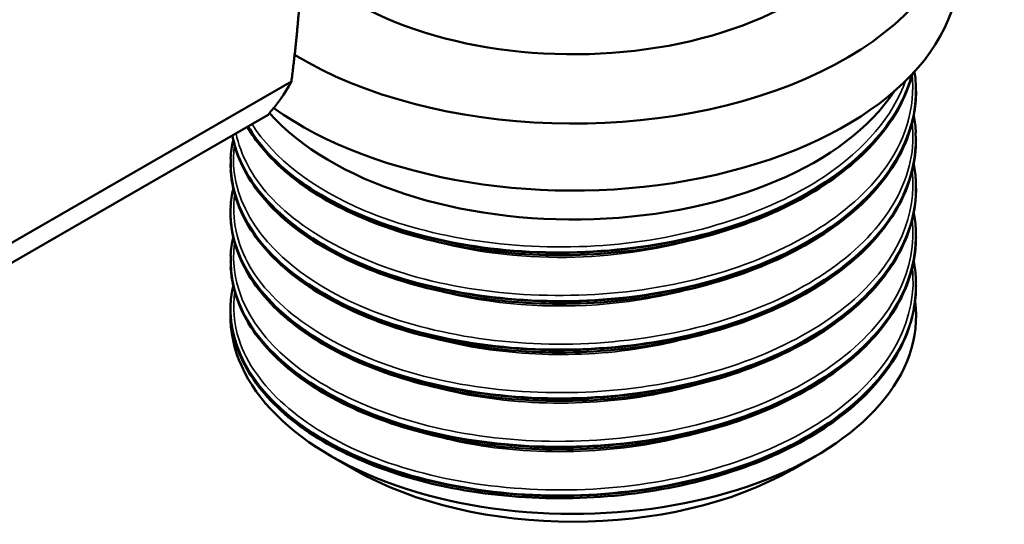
# Model space of a CAD drawing. Header units: millimetres. Extents: x 38 to 191, y 80 to 255.
# Tile 3 of 9: x 148 to 178, y 80 to 96. Entities that reach past the tile are written whole.
import ezdxf

# ---------------------------------------------------------------- set-up
doc = ezdxf.new("R2010")
doc.units = ezdxf.units.MM
doc.layers.add('Видимые тонкие (ГОСТ)', color=7, linetype='Continuous', lineweight=35)
doc.layers.add('Видимый контур (ГОСТ)', color=7, linetype='Continuous', lineweight=50)

msp = doc.modelspace()

# ---------------------------------------------------------------- linework, layer by layer
at = {"layer": 'Видимые тонкие (ГОСТ)'}
for points, knots in [([(154.671, 92.075), (154.809, 91.417), (155.147, 90.772), (155.68, 90.182), (156.836, 88.902), (158.894, 87.891), (161.321, 87.425), (163.744, 86.961), (166.509, 87.046), (168.9, 87.674), (171.288, 88.302), (173.279, 89.465), (174.36, 90.878), (175.077, 91.817), (175.388, 92.86), (175.281, 93.887)], [32.317512, 32.317512, 32.317512, 32.317512, 32.663666, 32.663666, 32.663666, 33.414061, 33.414061, 33.414061, 34.163257, 34.163257, 34.163257, 34.911343, 34.911343, 34.911343, 35.408183, 35.408183, 35.408183, 35.408183]), ([(155.158, 92.36), (155.814, 91.314), (157.017, 90.378), (158.597, 89.715), (160.634, 88.86), (163.278, 88.469), (165.847, 88.656), (168.411, 88.843), (170.875, 89.606), (172.608, 90.762), (173.843, 91.587), (174.697, 92.606), (175.081, 93.682)], [38.815366, 38.815366, 38.815366, 38.815366, 39.394979, 39.394979, 39.394979, 40.141954, 40.141954, 40.141954, 40.887155, 40.887155, 40.887155, 41.418217, 41.418217, 41.418217, 41.418217]), ([(154.627, 91.71), (154.596, 91.504), (154.586, 91.296), (154.597, 91.089), (154.673, 89.659), (155.753, 88.254), (157.561, 87.25), (159.367, 86.247), (161.881, 85.656), (164.456, 85.643), (167.03, 85.631), (169.638, 86.197), (171.611, 87.213), (173.583, 88.227), (174.901, 89.68), (175.226, 91.213), (175.311, 91.612), (175.328, 92.016), (175.281, 92.417)], [25.839238, 25.839238, 25.839238, 25.839238, 25.947406, 25.947406, 25.947406, 26.694511, 26.694511, 26.694511, 27.441135, 27.441135, 27.441135, 28.187301, 28.187301, 28.187301, 28.933028, 28.933028, 28.933028, 29.12713, 29.12713, 29.12713, 29.12713]), ([(154.634, 90.227), (154.527, 89.474), (154.682, 88.709), (155.105, 87.992), (155.91, 86.627), (157.681, 85.452), (159.954, 84.788), (162.226, 84.125), (164.977, 83.98), (167.491, 84.406), (170.003, 84.832), (172.253, 85.824), (173.657, 87.14), (174.854, 88.263), (175.426, 89.612), (175.284, 90.935)], [19.556053, 19.556053, 19.556053, 19.556053, 19.950638, 19.950638, 19.950638, 20.702379, 20.702379, 20.702379, 21.453462, 21.453462, 21.453462, 22.20391, 22.20391, 22.20391, 22.843945, 22.843945, 22.843945, 22.843945]), ([(154.625, 88.745), (154.441, 87.419), (155.11, 86.058), (156.496, 84.982), (157.982, 83.828), (160.279, 83.014), (162.796, 82.763), (165.312, 82.513), (168.025, 82.829), (170.237, 83.646), (172.449, 84.462), (174.14, 85.771), (174.876, 87.253), (175.23, 87.964), (175.361, 88.712), (175.278, 89.451)], [13.272867, 13.272867, 13.272867, 13.272867, 13.967646, 13.967646, 13.967646, 14.712981, 14.712981, 14.712981, 15.458114, 15.458114, 15.458114, 16.203052, 16.203052, 16.203052, 16.56076, 16.56076, 16.56076, 16.56076]), ([(160.532, 88.834), (161.821, 88.466), (163.275, 88.273), (164.742, 88.291), (166.101, 88.308), (167.462, 88.507), (168.703, 88.861)], [33.2705602, 33.2705602, 33.2705602, 33.2705602, 33.7494198, 33.7494198, 33.7494198, 34.1926796, 34.1926796, 34.1926796, 34.1926796]), ([(154.632, 87.261), (154.559, 86.765), (154.6, 86.264), (154.762, 85.774), (155.227, 84.368), (156.68, 83.073), (158.746, 82.239), (160.812, 81.406), (163.47, 81.042), (166.035, 81.257), (168.6, 81.471), (171.046, 82.262), (172.745, 83.441), (174.443, 84.62), (175.377, 86.175), (175.306, 87.722), (175.302, 87.804), (175.295, 87.887), (175.286, 87.969)], [6.989682, 6.989682, 6.989682, 6.989682, 7.249716, 7.249716, 7.249716, 7.997098, 7.997098, 7.997098, 8.744232, 8.744232, 8.744232, 9.491122, 9.491122, 9.491122, 10.237774, 10.237774, 10.237774, 10.277574, 10.277574, 10.277574, 10.277574]), ([(160.531, 87.35), (162.093, 86.905), (163.902, 86.721), (165.676, 86.847), (166.72, 86.922), (167.747, 87.104), (168.702, 87.378)], [26.9873749, 26.9873749, 26.9873749, 26.9873749, 27.5678423, 27.5678423, 27.5678423, 27.9094943, 27.9094943, 27.9094943, 27.9094943]), ([(160.53, 85.865), (162.431, 85.322), (164.706, 85.179), (166.827, 85.49), (167.473, 85.584), (168.102, 85.721), (168.703, 85.894)], [20.7041896, 20.7041896, 20.7041896, 20.7041896, 21.4112247, 21.4112247, 21.4112247, 21.626309, 21.626309, 21.626309, 21.626309]), ([(160.529, 84.382), (160.542, 84.379), (160.554, 84.375), (160.566, 84.372), (162.633, 83.785), (165.139, 83.68), (167.405, 84.103), (167.85, 84.186), (168.284, 84.289), (168.704, 84.41)], [14.4210043, 14.4210043, 14.4210043, 14.4210043, 14.4255583, 14.4255583, 14.4255583, 15.1927047, 15.1927047, 15.1927047, 15.3431237, 15.3431237, 15.3431237, 15.3431237]), ([(160.531, 82.901), (160.914, 82.79), (161.313, 82.694), (161.723, 82.617), (163.93, 82.2), (166.457, 82.298), (168.619, 82.901), (168.648, 82.909), (168.677, 82.917), (168.706, 82.926)], [8.137819, 8.137819, 8.137819, 8.137819, 8.2807057, 8.2807057, 8.2807057, 9.0496129, 9.0496129, 9.0496129, 9.0599384, 9.0599384, 9.0599384, 9.0599384])]:
    msp.add_open_spline(points, degree=3, knots=knots, dxfattribs=at)
at = {"layer": 'Видимый контур (ГОСТ)'}
for p, q in [((156.359, 93.657), (147.026, 88.269)), ((175.401, 93.364), (175.401, 93.351)), ((155.646, 92.642), (146.313, 87.254)), ((175.401, 91.882), (175.401, 91.868)), ((154.501, 91.14), (154.501, 91.126)), ((175.401, 90.399), (175.401, 90.385)), ((154.501, 89.657), (154.501, 89.643)), ((175.401, 88.916), (175.401, 88.902)), ((154.501, 88.174), (154.501, 88.161)), ((175.401, 87.433), (175.401, 87.419)), ((154.501, 86.692), (154.501, 86.678)), ((158.269, 81.824), (157.562, 82.232)), ((171.633, 81.824), (172.34, 82.232))]:
    msp.add_line(p, q, dxfattribs=at)
for centre, major_axis, start_param, end_param in [((164.951, 99.154), (11.75, 0), 3.90428, 6.912365), ((164.951, 99.971), (9.5, 0), 3.915581, 6.283185), ((164.951, 97.113), (11.75, 0), 3.822057, 6.283185), ((147.697, 103.482), (6.8, -11.778), 0.187538, 0.336061), ((164.951, 95.48), (10.45, 0), 3.622622, 5.922541), ((164.951, 86.499), (-10.45, 0), 6.268048, 9.499616), ((164.951, 85.682), (9.45, 0), 3.926991, 5.497787)]:
    msp.add_ellipse(centre, major_axis=major_axis, ratio=0.57735, start_param=start_param, end_param=end_param, dxfattribs=at)
msp.add_rational_spline([(156.359, 93.657), (156.559, 95.227), (156.643, 96.613)], [1.02585346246, 1.02165282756, 1], degree=2, dxfattribs=at)
for points in [[(175.354, 93.96), (175.375, 93.83), (175.388, 93.7), (175.395, 93.57)], [(175.33, 92.617), (175.364, 92.441), (175.386, 92.264), (175.395, 92.087)], [(154.506, 91.316), (154.516, 91.502), (154.542, 91.688), (154.584, 91.873)], [(175.33, 91.134), (175.364, 90.958), (175.386, 90.781), (175.395, 90.604)], [(154.506, 89.833), (154.516, 90.019), (154.542, 90.205), (154.584, 90.391)], [(175.33, 89.651), (175.364, 89.475), (175.386, 89.298), (175.395, 89.121)], [(154.506, 88.35), (154.516, 88.536), (154.542, 88.722), (154.584, 88.908)], [(175.33, 88.169), (175.364, 87.993), (175.386, 87.815), (175.395, 87.638)], [(154.506, 86.867), (154.516, 87.053), (154.542, 87.24), (154.584, 87.425)]]:
    msp.add_open_spline(points, degree=3, dxfattribs=at)
for points, knots in [([(175.281, 93.88), (175.174, 93.454), (174.997, 93.035), (174.374, 92.008), (173.826, 91.413), (172.459, 90.355), (171.619, 89.881), (169.76, 89.119), (168.716, 88.822), (166.566, 88.438), (165.431, 88.346), (163.214, 88.374), (162.103, 88.493), (160.042, 88.921), (159.066, 89.237), (157.365, 90.021), (156.62, 90.5), (155.614, 91.418), (155.268, 91.838), (155.013, 92.277)], [0.121441, 0.121441, 0.121441, 0.121441, 0.329818, 0.329818, 0.656465, 0.656465, 0.989688, 0.989688, 1.324078, 1.324078, 1.657687, 1.657687, 1.990777, 1.990777, 2.323972, 2.323972, 2.657904, 2.657904, 2.900404, 2.900404, 2.900404, 2.900404]), ([(155.032, 92.284), (155.391, 91.678), (155.927, 91.105), (156.623, 90.6), (158.197, 89.461), (160.572, 88.682), (163.137, 88.48), (165.694, 88.278), (168.414, 88.652), (170.599, 89.521), (172.779, 90.388), (174.404, 91.74), (175.06, 93.245), (175.151, 93.454), (175.224, 93.665), (175.277, 93.878)], [32.518907, 32.518907, 32.518907, 32.518907, 32.849981, 32.849981, 32.849981, 33.597639, 33.597639, 33.597639, 34.343154, 34.343154, 34.343154, 35.086871, 35.086871, 35.086871, 35.18999, 35.18999, 35.18999, 35.18999]), ([(175.271, 93.873), (175.194, 93.572), (175.08, 93.274), (174.929, 92.983), (174.158, 91.493), (172.426, 90.184), (170.178, 89.376), (167.931, 88.568), (165.19, 88.268), (162.659, 88.538), (160.127, 88.808), (157.83, 89.644), (156.355, 90.818), (155.79, 91.268), (155.347, 91.765), (155.037, 92.287)], [-41.470086, -41.470086, -41.470086, -41.470086, -41.324391, -41.324391, -41.324391, -40.579141, -40.579141, -40.579141, -39.834128, -39.834128, -39.834128, -39.089347, -39.089347, -39.089347, -38.80397, -38.80397, -38.80397, -38.80397]), ([(154.558, 92.013), (154.596, 91.804), (154.655, 91.596), (154.735, 91.39), (155.284, 89.975), (156.831, 88.691), (158.975, 87.887), (161.115, 87.084), (163.827, 86.77), (166.41, 87.039), (168.988, 87.307), (171.412, 88.156), (173.056, 89.381), (174.558, 90.5), (175.395, 91.924), (175.4, 93.351)], [26.02113, 26.02113, 26.02113, 26.02113, 26.129991, 26.129991, 26.129991, 26.880121, 26.880121, 26.880121, 27.62896, 27.62896, 27.62896, 28.376598, 28.376598, 28.376598, 29.059732, 29.059732, 29.059732, 29.059732]), ([(175.395, 93.57), (175.396, 93.555), (175.397, 93.541), (175.398, 93.526), (175.464, 91.973), (174.527, 90.412), (172.823, 89.227), (171.121, 88.043), (168.67, 87.245), (166.096, 87.023), (163.523, 86.8), (160.853, 87.155), (158.767, 87.981), (156.681, 88.807), (155.199, 90.095), (154.698, 91.502), (154.638, 91.672), (154.592, 91.843), (154.56, 92.014)], [-35.375643, -35.375643, -35.375643, -35.375643, -35.368734, -35.368734, -35.368734, -34.625233, -34.625233, -34.625233, -33.881927, -33.881927, -33.881927, -33.138811, -33.138811, -33.138811, -32.39588, -32.39588, -32.39588, -32.306485, -32.306485, -32.306485, -32.306485]), ([(175.395, 93.145), (175.358, 92.467), (175.138, 91.785), (174.374, 90.525), (173.826, 89.93), (172.459, 88.872), (171.619, 88.398), (169.76, 87.636), (168.716, 87.339), (166.566, 86.955), (165.431, 86.864), (163.214, 86.891), (162.103, 87.01), (160.042, 87.439), (159.066, 87.754), (157.365, 88.538), (156.62, 89.018), (155.453, 90.082), (155.016, 90.68), (154.669, 91.534), (154.599, 91.773), (154.556, 92.013)], [0, 0, 0, 0, 0.329818, 0.329818, 0.656465, 0.656465, 0.989688, 0.989688, 1.324078, 1.324078, 1.657687, 1.657687, 1.990777, 1.990777, 2.323972, 2.323972, 2.657904, 2.657904, 2.992501, 2.992501, 3.118492, 3.118492, 3.118492, 3.118492]), ([(175.388, 92.087), (175.436, 91.143), (175.137, 90.192), (174.496, 89.326), (173.433, 87.892), (171.445, 86.704), (169.046, 86.055), (166.648, 85.407), (163.863, 85.302), (161.411, 85.753), (158.961, 86.203), (156.867, 87.203), (155.67, 88.48), (154.857, 89.347), (154.463, 90.335), (154.512, 91.316)], [-29.092458, -29.092458, -29.092458, -29.092458, -28.640369, -28.640369, -28.640369, -27.891545, -27.891545, -27.891545, -27.143331, -27.143331, -27.143331, -26.395706, -26.395706, -26.395706, -25.887877, -25.887877, -25.887877, -25.887877]), ([(154.506, 91.127), (154.512, 90.077), (155.028, 89.028), (156.006, 88.135), (157.349, 86.91), (159.549, 85.994), (162.044, 85.635), (164.536, 85.277), (167.297, 85.48), (169.619, 86.208), (171.939, 86.936), (173.798, 88.18), (174.719, 89.639), (175.169, 90.35), (175.393, 91.109), (175.393, 91.868)], [19.634954, 19.634954, 19.634954, 19.634954, 20.178319, 20.178319, 20.178319, 20.923809, 20.923809, 20.923809, 21.668819, 21.668819, 21.668819, 22.413371, 22.413371, 22.413371, 22.776547, 22.776547, 22.776547, 22.776547]), ([(175.395, 91.663), (175.358, 90.984), (175.138, 90.302), (174.374, 89.042), (173.826, 88.447), (172.459, 87.389), (171.619, 86.915), (169.76, 86.153), (168.716, 85.856), (166.566, 85.473), (165.431, 85.381), (163.214, 85.408), (162.103, 85.527), (160.042, 85.956), (159.066, 86.271), (157.365, 87.055), (156.62, 87.535), (155.453, 88.599), (155.016, 89.197), (154.614, 90.188), (154.527, 90.569), (154.506, 90.951)], [0, 0, 0, 0, 0.329818, 0.329818, 0.656465, 0.656465, 0.989688, 0.989688, 1.324078, 1.324078, 1.657687, 1.657687, 1.990777, 1.990777, 2.323972, 2.323972, 2.657904, 2.657904, 2.992501, 2.992501, 3.191924, 3.191924, 3.191924, 3.191924]), ([(175.392, 90.603), (175.41, 90.304), (175.392, 90.003), (175.337, 89.705), (175.05, 88.158), (173.763, 86.683), (171.805, 85.642), (169.848, 84.602), (167.241, 84.006), (164.65, 83.99), (162.061, 83.975), (159.513, 84.539), (157.658, 85.525), (155.804, 86.51), (154.659, 87.904), (154.517, 89.338), (154.501, 89.503), (154.497, 89.668), (154.507, 89.833)], [-22.809273, -22.809273, -22.809273, -22.809273, -22.665641, -22.665641, -22.665641, -21.921089, -21.921089, -21.921089, -21.176975, -21.176975, -21.176975, -20.433276, -20.433276, -20.433276, -19.689973, -19.689973, -19.689973, -19.604692, -19.604692, -19.604692, -19.604692]), ([(154.502, 89.643), (154.501, 89.504), (154.51, 89.365), (154.528, 89.226), (154.722, 87.74), (155.994, 86.309), (157.997, 85.339), (159.948, 84.394), (162.569, 83.895), (165.182, 83.988), (167.792, 84.08), (170.366, 84.761), (172.237, 85.871), (174.107, 86.98), (175.256, 88.506), (175.388, 90.069), (175.397, 90.174), (175.401, 90.279), (175.401, 90.385)], [13.351769, 13.351769, 13.351769, 13.351769, 13.423909, 13.423909, 13.423909, 14.194519, 14.194519, 14.194519, 14.944633, 14.944633, 14.944633, 15.694091, 15.694091, 15.694091, 16.442916, 16.442916, 16.442916, 16.493361, 16.493361, 16.493361, 16.493361]), ([(175.395, 90.18), (175.358, 89.501), (175.138, 88.82), (174.374, 87.56), (173.826, 86.964), (172.459, 85.906), (171.619, 85.432), (169.76, 84.67), (168.716, 84.373), (166.566, 83.99), (165.431, 83.898), (163.214, 83.925), (162.103, 84.044), (160.042, 84.473), (159.066, 84.788), (157.365, 85.573), (156.62, 86.052), (155.453, 87.116), (155.016, 87.715), (154.614, 88.705), (154.527, 89.086), (154.506, 89.468)], [0, 0, 0, 0, 0.329818, 0.329818, 0.656465, 0.656465, 0.989688, 0.989688, 1.324078, 1.324078, 1.657687, 1.657687, 1.990777, 1.990777, 2.323972, 2.323972, 2.657904, 2.657904, 2.992501, 2.992501, 3.191924, 3.191924, 3.191924, 3.191924]), ([(175.391, 89.121), (175.449, 87.935), (174.948, 86.738), (173.938, 85.711), (172.611, 84.361), (170.42, 83.316), (167.927, 82.83), (165.438, 82.344), (162.673, 82.42), (160.342, 83.022), (158.015, 83.624), (156.143, 84.745), (155.206, 86.083), (154.703, 86.801), (154.473, 87.578), (154.514, 88.35)], [-16.526087, -16.526087, -16.526087, -16.526087, -15.957863, -15.957863, -15.957863, -15.211337, -15.211337, -15.211337, -14.465837, -14.465837, -14.465837, -13.721276, -13.721276, -13.721276, -13.321506, -13.321506, -13.321506, -13.321506]), ([(154.509, 88.161), (154.51, 87.369), (154.797, 86.578), (155.365, 85.855), (156.397, 84.541), (158.346, 83.465), (160.715, 82.917), (163.083, 82.37), (165.847, 82.355), (168.301, 82.893), (170.754, 83.431), (172.873, 84.516), (174.117, 85.886), (174.955, 86.809), (175.39, 87.856), (175.395, 88.902)], [7.068583, 7.068583, 7.068583, 7.068583, 7.478119, 7.478119, 7.478119, 8.222026, 8.222026, 8.222026, 8.965727, 8.965727, 8.965727, 9.709228, 9.709228, 9.709228, 10.210176, 10.210176, 10.210176, 10.210176]), ([(175.395, 88.697), (175.358, 88.019), (175.138, 87.337), (174.374, 86.077), (173.826, 85.482), (172.459, 84.423), (171.619, 83.95), (169.76, 83.188), (168.716, 82.89), (166.566, 82.507), (165.431, 82.415), (163.214, 82.442), (162.103, 82.561), (160.042, 82.99), (159.066, 83.305), (157.365, 84.09), (156.62, 84.569), (155.453, 85.633), (155.016, 86.232), (154.614, 87.222), (154.527, 87.604), (154.506, 87.985)], [0, 0, 0, 0, 0.329818, 0.329818, 0.656465, 0.656465, 0.989688, 0.989688, 1.324078, 1.324078, 1.657687, 1.657687, 1.990777, 1.990777, 2.323972, 2.323972, 2.657904, 2.657904, 2.992501, 2.992501, 3.191924, 3.191924, 3.191924, 3.191924]), ([(175.389, 87.638), (175.42, 87.112), (175.342, 86.585), (175.152, 86.071), (174.589, 84.553), (173.048, 83.168), (170.922, 82.254), (168.778, 81.333), (166.059, 80.902), (163.472, 81.056), (160.902, 81.21), (158.487, 81.94), (156.847, 83.044), (155.278, 84.101), (154.434, 85.489), (154.506, 86.867)], [-10.242902, -10.242902, -10.242902, -10.242902, -9.991307, -9.991307, -9.991307, -9.247589, -9.247589, -9.247589, -8.497401, -8.497401, -8.497401, -7.751867, -7.751867, -7.751867, -7.038321, -7.038321, -7.038321, -7.038321]), ([(154.501, 86.678), (154.502, 85.261), (155.478, 83.85), (157.188, 82.812), (158.927, 81.757), (161.408, 81.097), (163.995, 81.019), (166.581, 80.94), (169.246, 81.443), (171.307, 82.414), (173.368, 83.384), (174.804, 84.813), (175.247, 86.348), (175.35, 86.702), (175.399, 87.06), (175.397, 87.419)], [0.785398, 0.785398, 0.785398, 0.785398, 1.518835, 1.518835, 1.518835, 2.264576, 2.264576, 2.264576, 3.010069, 3.010069, 3.010069, 3.755319, 3.755319, 3.755319, 3.926991, 3.926991, 3.926991, 3.926991]), ([(175.395, 87.214), (175.358, 86.536), (175.138, 85.854), (174.374, 84.594), (173.826, 83.999), (172.459, 82.94), (171.619, 82.467), (169.76, 81.705), (168.716, 81.408), (166.566, 81.024), (165.431, 80.932), (163.214, 80.96), (162.103, 81.079), (160.042, 81.507), (159.066, 81.822), (157.365, 82.607), (156.62, 83.086), (155.453, 84.15), (155.016, 84.749), (154.614, 85.739), (154.527, 86.121), (154.506, 86.502)], [0, 0, 0, 0, 0.329818, 0.329818, 0.656465, 0.656465, 0.989688, 0.989688, 1.324078, 1.324078, 1.657687, 1.657687, 1.990777, 1.990777, 2.323972, 2.323972, 2.657904, 2.657904, 2.992501, 2.992501, 3.191924, 3.191924, 3.191924, 3.191924])]:
    msp.add_open_spline(points, degree=3, knots=knots, dxfattribs=at)

doc.saveas('drawing.dxf')
